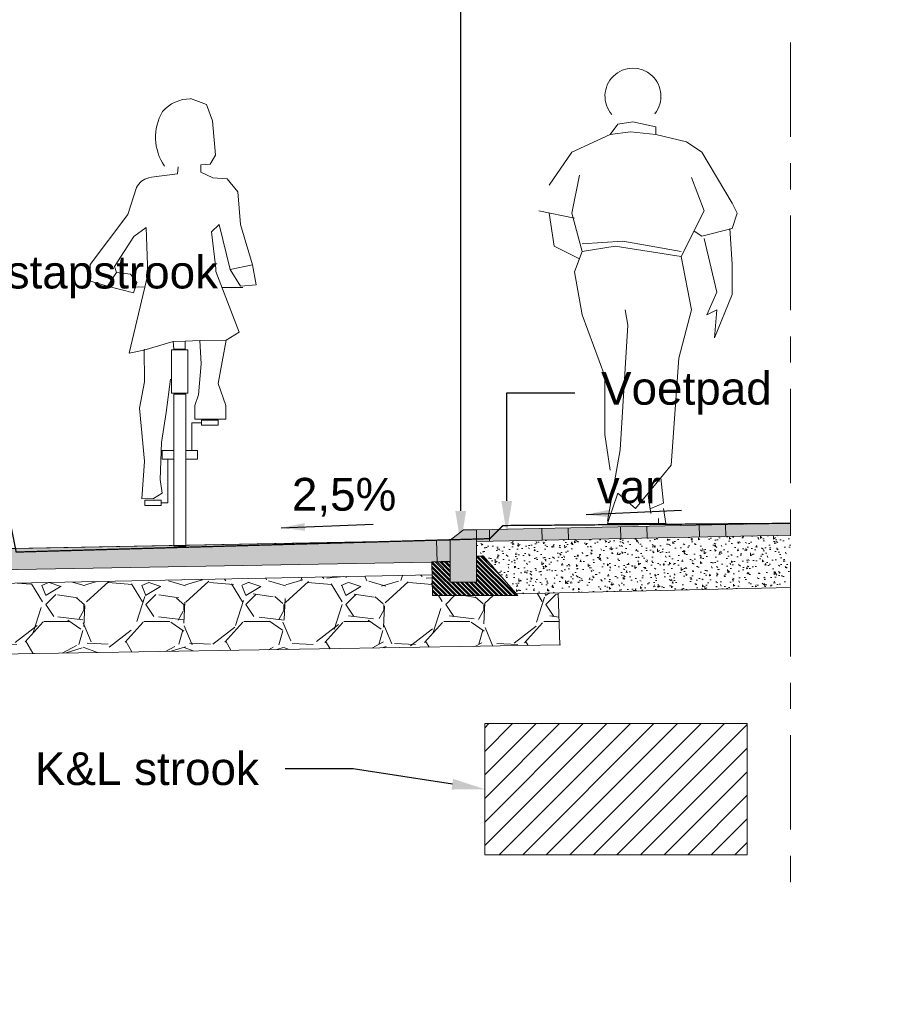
# Model space of a CAD drawing. Header units: metres. Extents: x -1 to 197910, y -70 to 354116.
# Tile 22 of 65: x 107.42 to 110.71, y 9.78 to 13.53. Entities that reach past the tile are written whole.
import ezdxf
from ezdxf import colors
from ezdxf.entities.mleader import LeaderData, LeaderLine
from ezdxf.math import Vec2, Vec3

# ---------------------------------------------------------------- set-up
doc = ezdxf.new("R2010")
doc.units = ezdxf.units.M
doc.header["$PDMODE"] = 1
doc.linetypes.add('ACAD_ISO02W100', pattern=[15, 12, -3])
doc.linetypes.add('ACAD_ISO04W100', pattern=[30, 24, -3, 0, -3])
doc.layers.add('N-WE-AL-DETAIL-G', color=7, linetype='Continuous', lineweight=9)
doc.layers.add('X-XX-AL-AANKLEDING-T25', color=7, linetype='Continuous', lineweight=25)
doc.styles.add('NLCS_ISO', font='arial.ttf')
doc.styles.add('ROMANS', font='romans.shx', dxfattribs={"width": 0.9})
doc.styles.get("Standard").update_dxf_attribs({"font": 'arial.ttf'})
doc.dimstyles.new('1_50', dxfattribs={"dimscale": 0.05, "dimtxt": 1.8, "dimasz": 1.8, "dimexe": 1.8, "dimexo": 0.625, "dimgap": 0.9, "dimtad": 1, "dimlfac": -1, "dimzin": 0, "dimdsep": 46, "dimtxsty": 'ROMANS', "dimcen": 0.9, "dimse1": 1, "dimse2": 1, "dimadec": 0, "dimazin": 0, "dimtfac": 1, "dimtix": 1, "dimtofl": 0, "dimtmove": 2, "dimatfit": 3, "dimfxl": 1, "dimtolj": 1, "dimtzin": 0, "dimarcsym": 0})
doc.dimstyles.new('NLCS_1-50', dxfattribs={"dimscale": 0.05, "dimtxt": 2.5, "dimasz": 2.5, "dimexe": 1.25, "dimexo": 0.625, "dimtad": 1, "dimtxsty": 'Standard', "dimblk": 'OBLIQUE', "dimcen": 0, "dimse1": 1, "dimse2": 1, "dimadec": 0, "dimazin": 0, "dimtfac": 1, "dimtmove": 0, "dimatfit": 3, "dimfxl": 1, "dimarcsym": 0})

# ---------------------------------------------------------------- blocks, each defined once
blk = doc.blocks.new('voetganger 2')
at = {"color": 0, "linetype": 'Continuous', "lineweight": 0}
for p, q in [((-0.02612473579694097, 0.746758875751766), (0.03199026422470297, 0.7561988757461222)), ((0.03199026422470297, 0.7561988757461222), (0.1193102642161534, 0.7370238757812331)), ((-0.02612473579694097, 0.746758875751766), (-0.05532973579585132, 0.7078188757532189)), ((-0.05532973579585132, 0.7078188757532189), (0.02225526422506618, 0.7175538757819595)), ((0.02225526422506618, 0.7175538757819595), (0.1193102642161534, 0.7078188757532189)), ((0.1193102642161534, 0.7078188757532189), (0.1193102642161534, 0.7370238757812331)), ((-0.05532973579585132, 0.7078188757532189), (-0.2007647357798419, 0.639968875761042)), ((0.1193102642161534, 0.7078188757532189), (0.2358352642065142, 0.6789088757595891)), ((0.2358352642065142, 0.6789088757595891), (0.2939502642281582, 0.639968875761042)), ((-0.2007647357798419, 0.639968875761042), (-0.2877897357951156, 0.5140038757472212)), ((0.2939502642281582, 0.639968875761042), (0.410475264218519, 0.4461538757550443)), ((-0.1715597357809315, 0.5526488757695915), (-0.2007647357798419, 0.4072138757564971)), ((0.303685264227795, 0.4169488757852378), (0.2553052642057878, 0.5429138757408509)), ((-0.3267297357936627, 0.4169488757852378), (-0.1910297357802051, 0.388038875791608)), ((0.2163652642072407, 0.2426038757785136), (0.303685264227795, 0.4169488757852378)), ((0.410475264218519, 0.4461538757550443), (0.429650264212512, 0.4072138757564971)), ((-0.2877897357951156, 0.4072138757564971), (-0.2686147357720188, 0.2812488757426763)), ((-0.2007647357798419, 0.4072138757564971), (-0.1618247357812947, 0.2617788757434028)), ((0.429650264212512, 0.4072138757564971), (0.410475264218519, 0.3490988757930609)), ((0.2939502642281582, 0.3201888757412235), (0.2650402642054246, 0.3393638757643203)), ((0.410475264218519, 0.3490988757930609), (0.2939502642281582, 0.3201888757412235)), ((0.4007402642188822, 0.3490988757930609), (0.410475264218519, 0.2133988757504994)), ((-0.006654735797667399, 0.3007188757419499), (-0.1618247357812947, 0.2909838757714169)), ((-0.006654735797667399, 0.3007188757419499), (0.2163652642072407, 0.2617788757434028)), ((0.3523602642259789, 0.1069038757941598), (0.303685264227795, 0.3104538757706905)), ((-0.2686147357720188, 0.2812488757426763), (-0.1715597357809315, 0.232868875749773)), ((-0.1618247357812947, 0.2617788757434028), (-0.03585973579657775, 0.2812488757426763)), ((-0.03585973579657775, 0.2812488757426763), (0.2163652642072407, 0.2426038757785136)), ((-0.1618247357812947, 0.2617788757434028), (-0.1910297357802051, 0.1844888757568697)), ((0.2163652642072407, 0.2426038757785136), (0.2553052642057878, 0.03905387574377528)), ((0.410475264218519, 0.2133988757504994), (0.410475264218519, 0.09716887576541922)), ((-0.1910297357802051, 0.1844888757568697), (-0.1618247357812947, 0.01958387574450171)), ((0.3134202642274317, 0.01958387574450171), (0.3523602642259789, 0.1069038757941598)), ((0.410475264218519, 0.09716887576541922), (0.3426252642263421, -0.06773612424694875)), ((0.002785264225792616, 0.03905387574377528), (0.0125202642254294, -0.019061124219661)), ((0.2553052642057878, 0.03905387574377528), (0.2069252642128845, -0.145616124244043)), ((0.3523602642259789, 0.03905387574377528), (0.3134202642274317, 0.01958387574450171)), ((0.3426252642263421, -0.06773612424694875), (0.3523602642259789, 0.03905387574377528)), ((-0.1618247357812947, 0.01958387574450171), (-0.07450473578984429, -0.2134661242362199)), ((0.0125202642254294, -0.019061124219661), (-0.01638973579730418, -0.4946011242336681)), ((0.2069252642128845, -0.145616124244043), (0.1774252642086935, -0.552716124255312)), ((-0.07450473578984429, -0.2134661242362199), (-0.07450473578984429, -0.3199611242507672)), ((-0.07450473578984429, -0.3199611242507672), (-0.07450473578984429, -0.4364861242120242)), ((-0.07450473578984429, -0.4364861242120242), (-0.05532973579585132, -0.5721861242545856)), ((-0.01638973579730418, -0.4946011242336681), (-0.0650647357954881, -0.7660011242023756)), ((0.1774252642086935, -0.552716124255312), (0.09010526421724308, -0.6592111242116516)), ((0.1384852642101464, -0.6010961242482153), (0.1482202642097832, -0.6981511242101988)), ((-0.0650647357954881, -0.7757361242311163), (-0.02612473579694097, -0.6592111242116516)), ((-0.02612473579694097, -0.6592111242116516), (0.04172526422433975, -0.7176211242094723)), ((0.04172526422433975, -0.7176211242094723), (0.09010526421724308, -0.6592111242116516)), ((0.09010526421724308, -0.6689461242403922), (0.09984026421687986, -0.7367961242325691)), ((0.1482202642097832, -0.6981511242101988), (0.09984026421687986, -0.7176211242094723)), ((0.1482202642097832, -0.7176211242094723), (0.15795526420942, -0.7757361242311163)), ((0.15795526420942, -0.7757361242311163), (-0.0650647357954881, -0.7757361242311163)), ((0.1290452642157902, -0.7562661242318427), (0.1290452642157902, -0.7757361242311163))]:
    blk.add_line(p, q, dxfattribs=at)
blk.add_arc((0.03210826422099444, 0.8534258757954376), 0.10666337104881, 321.1882860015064, 221.0000000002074, dxfattribs=at)
blk = doc.blocks.new('PFV_A')
at = {"color": 0, "linetype": 'Continuous', "lineweight": 0}
for p, q in [((0.06399999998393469, 1.70499999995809), (0.125, 1.682999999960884)), ((0.125, 1.682999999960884), (0.1479999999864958, 1.619999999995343)), ((0.1479999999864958, 1.619999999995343), (0.1589999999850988, 1.489999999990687)), ((0.1589999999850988, 1.489999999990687), (0.1389999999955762, 1.45499999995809)), ((0.01699999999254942, 1.444999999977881), (0.01499999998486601, 1.418999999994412)), ((0.1039999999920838, 1.452999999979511), (0.103000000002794, 1.424999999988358)), ((0.1389999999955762, 1.45499999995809), (0.1039999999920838, 1.452999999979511)), ((0.01499999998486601, 1.418999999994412), (-0.09500000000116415, 1.403999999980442)), ((0.103000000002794, 1.424999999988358), (0.1490000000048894, 1.402999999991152)), ((0.1490000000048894, 1.402999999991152), (0.2039999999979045, 1.398999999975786)), ((0.2039999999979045, 1.398999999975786), (0.2440000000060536, 1.349999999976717)), ((-0.1420000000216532, 1.365999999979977), (-0.1750000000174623, 1.263999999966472)), ((0.2440000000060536, 1.349999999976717), (0.253999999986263, 1.224999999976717)), ((-0.1750000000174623, 1.263999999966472), (-0.3179999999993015, 1.072999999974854)), ((-0.1520000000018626, 1.179999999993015), (-0.1050000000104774, 1.213999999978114)), ((-0.09900000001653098, 1.034999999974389), (-0.1050000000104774, 1.213999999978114)), ((0.1729999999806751, 1.224999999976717), (0.1440000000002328, 1.197999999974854)), ((0.1729999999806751, 1.224999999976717), (0.2149999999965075, 1.054000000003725)), ((0.253999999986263, 1.224999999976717), (0.2999999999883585, 1.070999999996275)), ((-0.2250000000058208, 1.065000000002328), (-0.1520000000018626, 1.179999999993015)), ((0.1440000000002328, 1.197999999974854), (0.1600000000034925, 1.057999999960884)), ((-0.3179999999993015, 1.072999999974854), (-0.3170000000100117, 1.010000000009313)), ((-0.2179999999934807, 1.043000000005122), (-0.2250000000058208, 1.065000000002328)), ((0.1600000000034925, 1.057999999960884), (0.1600000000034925, 1.045999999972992)), ((0.2999999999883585, 1.070999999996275), (0.2149999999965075, 1.054000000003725)), ((0.2149999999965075, 1.054000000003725), (0.253999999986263, 0.9899999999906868)), ((0.3139999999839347, 0.9959999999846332), (0.2999999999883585, 1.070999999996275)), ((-0.2520000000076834, 0.9899999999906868), (-0.2179999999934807, 1.043000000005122)), ((-0.1650000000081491, 1.035999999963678), (-0.2179999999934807, 1.043000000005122)), ((-0.09900000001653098, 1.034999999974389), (-0.1700000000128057, 0.7349999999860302)), ((-0.1400000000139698, 1.005000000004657), (-0.1650000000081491, 1.035999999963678)), ((0.2489999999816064, 0.8150000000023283), (0.1600000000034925, 1.045999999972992)), ((-0.3170000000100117, 1.010000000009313), (-0.2520000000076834, 0.9899999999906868)), ((-0.2520000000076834, 0.9899999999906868), (-0.1530000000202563, 0.9649999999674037)), ((-0.1530000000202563, 0.9649999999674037), (-0.1400000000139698, 1.005000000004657)), ((-0.1457613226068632, 0.9872728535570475), (-0.1105761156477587, 0.9860868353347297)), ((0.1831565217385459, 0.9858971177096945), (0.2630000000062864, 0.9849999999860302)), ((0.253999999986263, 0.9899999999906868), (0.3139999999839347, 0.9959999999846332)), ((0.1999999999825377, 0.7849999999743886), (0.2489999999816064, 0.8150000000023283)), ((-0.114000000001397, 0.7459999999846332), (-0.002000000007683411, 0.779999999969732)), ((0.09899999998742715, 0.782999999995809), (0.04399999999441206, 0.7809999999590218)), ((0.1689999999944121, 0.6199999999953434), (0.1999999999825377, 0.7849999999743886)), ((-0.1700000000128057, 0.7349999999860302), (-0.114000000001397, 0.7459999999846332)), ((-0.1119999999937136, 0.75), (-0.1119999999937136, 0.6259999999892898)), ((0.1039999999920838, 0.6950000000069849), (0.09500000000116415, 0.5760000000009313)), ((-0.1119999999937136, 0.6259999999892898), (-0.1300000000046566, 0.5249999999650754)), ((-0.02900000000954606, 0.5089999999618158), (-0.01200000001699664, 0.635999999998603)), ((0.1989999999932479, 0.5349999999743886), (0.1689999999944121, 0.6199999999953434)), ((0.04600000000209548, 0), (0.04600000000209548, 0.5789999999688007)), ((0.09500000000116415, 0.5760000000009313), (0.07999999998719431, 0.5349999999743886)), ((0.07999999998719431, 0.5349999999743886), (0.08100000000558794, 0.4830000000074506)), ((0.1989999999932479, 0.4830000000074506), (0.1989999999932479, 0.5349999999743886)), ((-0.1300000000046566, 0.5249999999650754), (-0.1119999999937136, 0.3229999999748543)), ((-0.0470000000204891, 0.3949999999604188), (-0.02900000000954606, 0.5089999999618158)), ((0.0689999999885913, 0.364000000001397), (0.0689999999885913, 0.4699999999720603)), ((0.0689999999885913, 0.4699999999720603), (0.1059999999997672, 0.4699999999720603)), ((0.08100000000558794, 0.4830000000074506), (0.1989999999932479, 0.4830000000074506)), ((-0.05199999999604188, 0.2539999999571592), (-0.0470000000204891, 0.3949999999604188)), ((-0.1119999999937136, 0.3229999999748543), (-0.1220000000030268, 0.1799999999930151)), ((-0.02199999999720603, 0.1649999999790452), (-0.02199999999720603, 0.3310000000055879)), ((-0.04399999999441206, 0.2010000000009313), (-0.05199999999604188, 0.2539999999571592)), ((-0.07700000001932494, 0.1809999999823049), (-0.04399999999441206, 0.2010000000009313)), ((-0.1220000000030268, 0.1799999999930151), (-0.07700000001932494, 0.1809999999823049)), ((-0.02199999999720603, 0.1649999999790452), (-0.04800000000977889, 0.1649999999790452))]:
    blk.add_line(p, q, dxfattribs=at)
for points in [[(0, 0.75), (-0.002000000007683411, 0.779999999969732), (0.04399999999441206, 0.7809999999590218)], [(0, 0.75), (0.04399999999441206, 0.75), (0.04399999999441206, 0.7809999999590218)]]:
    blk.add_lwpolyline(points, dxfattribs=at)
at = {"color": 0, "linetype": 'Continuous', "lineweight": 0, "flags": 128}
blk.add_lwpolyline([(0.1039999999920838, 0.6950000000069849), (0.09899999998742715, 0.782999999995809), (0.1999999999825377, 0.7849999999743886)], dxfattribs=at)
at = {"color": 0, "linetype": 'Continuous', "lineweight": 0}
for points in [[(-0.009000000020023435, 0.7479999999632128), (0.05400000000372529, 0.7479999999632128), (0.05400000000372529, 0.5829999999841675), (-0.009000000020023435, 0.5829999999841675)], [(0.04600000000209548, 0.5789999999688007), (0, 0.5789999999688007), (0, 0), (0.04600000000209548, 0)], [(0.1689999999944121, 0.4799999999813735), (0.1059999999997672, 0.4799999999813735), (0.1059999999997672, 0.4599999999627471), (0.1689999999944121, 0.4599999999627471)], [(0, 0.364000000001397), (-0.04399999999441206, 0.364000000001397), (-0.04399999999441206, 0.3310000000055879), (0, 0.3310000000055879)], [(0.08999999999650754, 0.364000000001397), (0.04600000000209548, 0.364000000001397), (0.04600000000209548, 0.3310000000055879), (0.08999999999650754, 0.3310000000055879)], [(-0.04800000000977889, 0.1749999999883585), (-0.110000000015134, 0.1749999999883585), (-0.110000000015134, 0.154999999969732), (-0.04800000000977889, 0.154999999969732)]]:
    blk.add_lwpolyline(points, close=True, dxfattribs=at)
for centre, radius, start, end in [((0.06225238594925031, 1.566719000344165), 0.137455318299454, 89.32117222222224, 139.4037305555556), ((0.1234282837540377, 1.557617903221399), 0.1926589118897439, 149.2356333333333, 214.6193527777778), ((-0.08254247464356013, 1.34043320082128), 0.06397924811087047, 101.3369527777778, 156.2858166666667)]:
    blk.add_arc(centre, radius, start, end, dxfattribs=at)
blk.add_point((0.02400000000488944, 0), dxfattribs=at)
blk = doc.blocks.new('_Oblique')
at = {"color": 0, "linetype": 'ByBlock', "lineweight": -2}
blk.add_line((-0.5, -0.5), (0.5, 0.5), dxfattribs=at)
blk = doc.blocks.new('*D121')
at = {"layer": 'Defpoints', "color": 0, "transparency": 16777216}
for p in [(109.0609700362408, 11.54554465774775), (107.0623663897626, 11.50831054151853), (109.0609700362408, 7.557925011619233)]:
    blk.add_point(p, dxfattribs=at)
at = {"layer": 'N-WE-AL-DETAIL-G', "color": 0, "lineweight": -2, "transparency": 16777216}
blk.add_line((107.0623663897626, 7.557925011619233), (109.0609700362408, 7.557925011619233), dxfattribs=at)
at = {"layer": 'N-WE-AL-DETAIL-G', "color": 0, "lineweight": -2, "transparency": 16777216, "xscale": 0.125, "yscale": 0.125, "zscale": 0.125, "rotation": 180}
blk.add_blockref('_Oblique', (107.0623663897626, 7.557925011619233), dxfattribs=at)
at = {"layer": 'N-WE-AL-DETAIL-G', "color": 0, "lineweight": -2, "transparency": 16777216, "xscale": 0.125, "yscale": 0.125, "zscale": 0.125}
blk.add_blockref('_Oblique', (109.0609700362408, 7.557925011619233), dxfattribs=at)
at = {"layer": 'N-WE-AL-DETAIL-G', "color": 0, "transparency": 16777216, "insert": (108.0616682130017, 7.669026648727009), "char_height": 0.125, "attachment_point": 5}
blk.add_mtext('Fietspad', dxfattribs=at)
blk = doc.blocks.new('*D76')
at = {"layer": 'Defpoints', "color": 0, "transparency": 16777216}
for p in [(110.3580142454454, 11.61004269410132), (109.0609700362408, 11.54554465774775), (110.3580142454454, 7.557925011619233)]:
    blk.add_point(p, dxfattribs=at)
at = {"layer": 'N-WE-AL-DETAIL-G', "color": 0, "lineweight": -2, "transparency": 16777216}
blk.add_line((109.0609700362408, 7.557925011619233), (110.3580142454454, 7.557925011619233), dxfattribs=at)
at = {"layer": 'N-WE-AL-DETAIL-G', "color": 0, "lineweight": -2, "transparency": 16777216, "xscale": 0.125, "yscale": 0.125, "zscale": 0.125, "rotation": 180}
blk.add_blockref('_Oblique', (109.0609700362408, 7.557925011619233), dxfattribs=at)
at = {"layer": 'N-WE-AL-DETAIL-G', "color": 0, "lineweight": -2, "transparency": 16777216, "xscale": 0.125, "yscale": 0.125, "zscale": 0.125}
blk.add_blockref('_Oblique', (110.3580142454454, 7.557925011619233), dxfattribs=at)
at = {"layer": 'N-WE-AL-DETAIL-G', "color": 0, "transparency": 16777216, "insert": (109.7094921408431, 7.652698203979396), "char_height": 0.125, "attachment_point": 5}
blk.add_mtext('Trottoir', dxfattribs=at)
blk = doc.blocks.new('*D82')
at = {"layer": 'Defpoints', "color": 0, "transparency": 16777216}
for p in [(109.0609700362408, 11.54554465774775), (107.0623663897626, 11.50831054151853), (109.0609700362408, 8.057925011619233)]:
    blk.add_point(p, dxfattribs=at)
at = {"layer": 'N-WE-AL-DETAIL-G', "color": 0, "lineweight": -2, "transparency": 16777216}
blk.add_line((107.0623663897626, 8.057925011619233), (109.0609700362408, 8.057925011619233), dxfattribs=at)
at = {"layer": 'N-WE-AL-DETAIL-G', "color": 0, "lineweight": -2, "transparency": 16777216, "xscale": 0.125, "yscale": 0.125, "zscale": 0.125, "rotation": 180}
blk.add_blockref('_Oblique', (107.0623663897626, 8.057925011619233), dxfattribs=at)
at = {"layer": 'N-WE-AL-DETAIL-G', "color": 0, "lineweight": -2, "transparency": 16777216, "xscale": 0.125, "yscale": 0.125, "zscale": 0.125}
blk.add_blockref('_Oblique', (109.0609700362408, 8.057925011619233), dxfattribs=at)
at = {"layer": 'N-WE-AL-DETAIL-G', "color": 0, "transparency": 16777216, "insert": (108.0616682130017, 8.164294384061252), "char_height": 0.125, "attachment_point": 5}
blk.add_mtext('2,00', dxfattribs=at)
blk = doc.blocks.new('*D83')
at = {"layer": 'Defpoints', "color": 0, "transparency": 16777216}
for p in [(109.1609700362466, 11.58554465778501), (109.0609700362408, 11.54554465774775), (109.1609700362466, 8.057925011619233)]:
    blk.add_point(p, dxfattribs=at)
at = {"layer": 'N-WE-AL-DETAIL-G', "color": 0, "lineweight": -2, "transparency": 16777216}
blk.add_line((109.0609700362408, 8.057925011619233), (109.1609700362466, 8.057925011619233), dxfattribs=at)
at = {"layer": 'N-WE-AL-DETAIL-G', "color": 0, "lineweight": -2, "transparency": 16777216, "xscale": 0.125, "yscale": 0.125, "zscale": 0.125, "rotation": 180}
blk.add_blockref('_Oblique', (109.0609700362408, 8.057925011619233), dxfattribs=at)
at = {"layer": 'N-WE-AL-DETAIL-G', "color": 0, "lineweight": -2, "transparency": 16777216, "xscale": 0.125, "yscale": 0.125, "zscale": 0.125}
blk.add_blockref('_Oblique', (109.1609700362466, 8.057925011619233), dxfattribs=at)
at = {"layer": 'N-WE-AL-DETAIL-G', "color": 0, "transparency": 16777216, "insert": (109.1109700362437, 8.164294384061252), "char_height": 0.125, "attachment_point": 5}
blk.add_mtext('0,10', dxfattribs=at)
blk = doc.blocks.new('*D84')
at = {"layer": 'Defpoints', "color": 0, "transparency": 16777216}
for p in [(110.3580142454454, 11.61004269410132), (109.1609700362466, 11.58554465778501), (110.3580142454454, 8.057925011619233)]:
    blk.add_point(p, dxfattribs=at)
at = {"layer": 'N-WE-AL-DETAIL-G', "color": 0, "lineweight": -2, "transparency": 16777216}
blk.add_line((109.1609700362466, 8.057925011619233), (110.3580142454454, 8.057925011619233), dxfattribs=at)
at = {"layer": 'N-WE-AL-DETAIL-G', "color": 0, "lineweight": -2, "transparency": 16777216, "xscale": 0.125, "yscale": 0.125, "zscale": 0.125, "rotation": 180}
blk.add_blockref('_Oblique', (109.1609700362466, 8.057925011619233), dxfattribs=at)
at = {"layer": 'N-WE-AL-DETAIL-G', "color": 0, "lineweight": -2, "transparency": 16777216, "xscale": 0.125, "yscale": 0.125, "zscale": 0.125}
blk.add_blockref('_Oblique', (110.3580142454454, 8.057925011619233), dxfattribs=at)
at = {"layer": 'N-WE-AL-DETAIL-G', "color": 0, "transparency": 16777216, "insert": (109.759492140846, 8.164294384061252), "char_height": 0.125, "attachment_point": 5}
blk.add_mtext('1,20', dxfattribs=at)

msp = doc.modelspace()

# ---------------------------------------------------------------- hatches: boundary and pattern name
at = {"layer": 'N-WE-AL-DETAIL-G', "true_color": 0x71432d}
h = msp.add_hatch(color=17, dxfattribs=at)
h.dxf.hatch_style = 1
h.paths.add_polyline_path([(110.3580142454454, 11.6104297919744), (109.160970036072, 11.58554466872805), (109.160938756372, 11.54053448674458), (110.3580142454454, 11.56551194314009)])
at = {"layer": 'N-WE-AL-DETAIL-G'}
h = msp.add_hatch(color=252, dxfattribs=at)
h.dxf.hatch_style = 1
h.paths.add_polyline_path([(109.1109700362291, 11.58554465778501), (109.1609700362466, 11.58554465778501), (109.1609700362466, 11.38554465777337), (109.0609700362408, 11.38554465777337), (109.0609700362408, 11.54554465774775)])
at = {"layer": 'N-WE-AL-DETAIL-G', "linetype": 'Continuous'}
h = msp.add_hatch(dxfattribs=at)
h.set_pattern_fill('AR-CONC', color=252, scale=0.01, angle=45, style=0)
h.set_pattern_definition([(94.99999999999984, (-187556.2598602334, -320746.8641751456), (0.05515519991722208, 0.04628070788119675), [0.007499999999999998, -0.08249999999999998]), (40.00000000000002, (-187556.2598602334, -320746.8641751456), (-0.06299921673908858, 0.04337681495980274), [0.006, -0.066]), (145.4514, (-187556.2552639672, -320746.8603184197), (-0.007843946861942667, 0.08965752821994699), [0.006374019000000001, -0.0701142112]), (91.18419999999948, (-187556.274002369, -320746.8500330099), (0.08716930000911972, 0.0637613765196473), [0.01124999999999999, -0.1237499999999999]), (141.6356, (-187556.2667382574, -320746.8447195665), (-0.00278990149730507, 0.1349711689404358), [0.0095610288, -0.1051713]), (36.18420000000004, (-187556.274002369, -320746.8500330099), (-0.002790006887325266, 0.1349711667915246), [0.009000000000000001, -0.099]), (66, (-187556.2633957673, -320746.846497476), (0.07067715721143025, 0.01373824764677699), [0.007499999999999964, -0.08249999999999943]), (11.00000000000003, (-187556.2633957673, -320746.846497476), (-0.0340708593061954, 0.06848084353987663), [0.006, -0.066]), (116.4514, (-187556.2575060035, -320746.8453526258), (0.03660636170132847, 0.08221906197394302), [0.006374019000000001, -0.0701142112]), (82.50000000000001, (-187556.2598602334, -320746.8641751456), (-0.02267931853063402, 0.02439898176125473), [0, -0.06519999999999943, 0, -0.06699999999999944, 0, -0.06624999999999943]), (52.49999999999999, (-187556.2598602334, -320746.8641751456), (-0.009287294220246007, 0.04649094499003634), [0, -0.0382, 0, -0.0637, 0, -0.02525]), (12.5, (-187556.2756287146, -320746.8799436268), (0.03934181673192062, 0.03615207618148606), [0, -0.025, 0, -0.078, 0, -0.1035]), (2.499999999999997, (-187556.2826997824, -320746.8870146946), (0.03415899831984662, 0.04831598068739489), [0, -0.0325, 0, -0.0518, 0, -0.0735])])
h.paths.add_polyline_path([(110.3580142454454, 11.36546726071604), (110.3580142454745, 11.5655119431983), (109.1609700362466, 11.5405351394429), (109.1609700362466, 11.48542662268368), (109.1880676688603, 11.48533692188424), (109.312662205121, 11.34213610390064)])
at = {"layer": 'N-WE-AL-DETAIL-G'}
h = msp.add_hatch(color=12, dxfattribs=at)
h.dxf.hatch_style = 1
h.paths.add_polyline_path([(109.0609700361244, 11.54554466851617), (107.0523663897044, 11.50831054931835), (107.0540854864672, 11.42798407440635), (109.0609700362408, 11.46398291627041)])
at = {"layer": 'N-WE-AL-DETAIL-G', "linetype": 'Continuous'}
h = msp.add_hatch(dxfattribs=at)
h.set_pattern_fill('STEEL', color=252, scale=0.1, angle=90, style=0)
h.set_pattern_definition([(135, (-187556.2609498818, -320746.865177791), (-0.008838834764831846, -0.008838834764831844), []), (135, (-187556.2671998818, -320746.865177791), (-0.008838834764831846, -0.008838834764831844), [])])
h.paths.add_polyline_path([(109.1879902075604, 11.48542662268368), (109.1609700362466, 11.48542662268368), (109.1609700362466, 11.38554465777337), (109.0609700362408, 11.38554465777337), (109.0609700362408, 11.46551966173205), (108.9905198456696, 11.46375840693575), (108.9937470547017, 11.33467004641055), (109.3181589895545, 11.33469014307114)])
h = msp.add_hatch(dxfattribs=at)
h.set_pattern_fill('GRAVEL', color=252, scale=0.015, style=0)
h.set_pattern_definition([(228.0127875, (98.41131570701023, 11.443586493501), (-3.048000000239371, -3.428999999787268), [0.051258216, -5.07457254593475]), (184.969741, (98.37702570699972, 11.40548649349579), (4.571999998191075, 0.3810000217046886), [0.08796070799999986, -8.70810733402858]), (132.5104471, (98.28939570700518, 11.39786649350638), (3.810000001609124, -4.190999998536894), [0.062022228, -6.140208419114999]), (267.273689, (98.14080570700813, 11.30261649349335), (0.3810000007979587, 7.619999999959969), [0.08010067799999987, -7.929965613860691]), (292.83365418, (98.13699570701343, 11.22260649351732), (-1.905000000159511, 4.571999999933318), [0.07854505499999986, -7.775971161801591]), (357.2736889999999, (98.16747570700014, 11.15021649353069), (-7.619999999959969, 0.3810000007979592), [0.08010067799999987, -7.929965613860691]), (37.69424047, (98.24748570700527, 11.14640649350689), (-4.952999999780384, -3.810000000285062), [0.105929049, -10.48696729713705]), (72.25532837, (98.3313057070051, 11.21117649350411), (2.667000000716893, 8.381999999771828), [0.100007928, -9.90078849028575]), (121.42956562, (98.36178570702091, 11.30642649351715), (-3.048000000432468, 4.952999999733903), [0.08037195, -7.956831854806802]), (175.2363583, (98.319875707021, 11.37500649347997), (4.190999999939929, -0.3810000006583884), [0.09175699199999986, -4.496090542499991]), (222.3974378, (98.22843570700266, 11.38262649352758), (-4.571999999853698, -4.191000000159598), [0.118661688, -11.74751587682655]), (138.81407483, (98.51799570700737, 11.29880649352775), (-2.666999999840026, 2.286000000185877), [0.04050068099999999, -4.0095848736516]), (171.4692344, (98.48751570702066, 11.32547649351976), (4.953000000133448, -0.7619999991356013), [0.07705229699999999, -7.628195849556]), (225, (98.41131570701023, 11.33690649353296), (-5.329070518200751e-17, -0.3810000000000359), [0.053881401, -0.4849339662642]), (203.19859051, (98.38464570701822, 11.38262649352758), (1.905000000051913, 0.7619999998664), [0.02901619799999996, -2.872593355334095]), (291.80140949, (98.35797570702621, 11.37119649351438), (-0.3810000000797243, 1.142999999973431), [0.041034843, -2.0107129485]), (30.96375653, (98.37321570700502, 11.33309649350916), (1.143000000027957, 0.7619999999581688), [0.06664794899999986, -2.154944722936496]), (161.56505118, (98.43036570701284, 11.36738649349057), (0.7620000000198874, -0.380999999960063), [0.048193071, -1.1566347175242]), (16.389540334, (98.13699570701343, 11.37119649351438), (3.810000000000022, 1.143000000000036), [0.06751320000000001, -6.68382400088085]), (70.34617594, (98.20176570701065, 11.39024649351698), (-1.524000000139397, -4.190999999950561), [0.056639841, -5.607332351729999]), (293.19859051, (98.43036570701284, 11.443586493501), (-0.7619999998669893, 1.905000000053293), [0.05803201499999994, -2.843577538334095]), (343.6104596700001, (98.45322570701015, 11.39024649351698), (-3.810000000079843, 1.142999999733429), [0.06751319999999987, -6.683824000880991]), (339.44395478, (98.13699570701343, 11.13497649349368), (-1.904999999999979, 0.7620000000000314), [0.06510527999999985, -3.190160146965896]), (294.7751406, (98.19795570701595, 11.11211649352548), (-1.90500000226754, 4.190999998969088), [0.05455081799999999, -5.400539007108]), (66.80140949, (98.43417570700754, 11.06258649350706), (0.7619999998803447, 1.905000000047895), [0.05803201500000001, -2.843577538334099]), (17.35402464, (98.45703570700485, 11.11592649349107), (-4.952999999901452, -1.524000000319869), [0.06386741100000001, -6.322856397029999]), (69.44395478, (98.24748570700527, 11.06258649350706), (-0.7620000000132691, -1.904999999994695), [0.03255263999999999, -3.2227127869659]), (101.309932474, (98.41131570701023, 11.06258649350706), (-0.38100000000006, 1.524000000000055), [0.01942719, -1.9232992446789]), (165.963756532, (98.40750570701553, 11.08163649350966), (1.142999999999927, -0.3809999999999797), [0.078545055, -1.49235818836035]), (186.00900596, (98.3313057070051, 11.10068649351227), (3.809999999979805, 0.381000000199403), [0.07279004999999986, -7.206204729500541]), (303.69006753, (98.37321570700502, 11.29880649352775), (-0.3810000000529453, 0.7619999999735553), [0.054948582, -1.318766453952]), (353.15722659, (98.40369570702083, 11.25308649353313), (6.477000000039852, -0.761999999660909), [0.095933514, -9.49740135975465]), (60.9453959, (98.49894570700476, 11.24165649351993), (-1.524000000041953, -2.666999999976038), [0.039226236, -3.883408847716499]), (90, (98.51799570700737, 11.27594649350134), (-0.3809999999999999, 0.3809999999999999), [0.02286, -0.35814]), (120.25643716, (98.3236857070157, 11.11211649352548), (1.523999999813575, -2.667000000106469), [0.052930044, -5.240091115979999]), (48.01278749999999, (98.29701570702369, 11.15783649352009), (3.048000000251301, 3.428999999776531), [0.102516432, -5.023314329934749]), (0, (98.36559570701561, 11.23403649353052), (0.3809999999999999, 0.3809999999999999), [0.09906, -0.28194]), (325.3048465, (98.46465570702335, 11.23403649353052), (3.81000000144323, -2.666999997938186), [0.060241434, -5.963897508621]), (254.0546040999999, (98.51418570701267, 11.19974649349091), (-0.3809999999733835, -1.524000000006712), [0.05547436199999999, -2.7182475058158]), (207.64597536, (98.49894570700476, 11.14640649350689), (-7.239000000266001, -3.809999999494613), [0.09032176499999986, -8.941869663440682]), (175.42607874, (98.41893570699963, 11.10449649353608), (-4.952999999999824, 0.3809999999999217), [0.09555441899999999, -9.459876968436])])
h.paths.add_polyline_path([(107.061537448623, 11.37507663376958), (107.061537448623, 11.10741108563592), (109.4807160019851, 11.14659583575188), (109.4715694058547, 11.3456827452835), (109.3117466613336, 11.34211566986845), (109.3181589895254, 11.33469014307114), (108.9937470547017, 11.33467004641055), (108.9915220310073, 11.41376845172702)])
at = {"layer": 'N-WE-AL-DETAIL-G'}
h = msp.add_hatch(dxfattribs=at)
h.set_pattern_fill('ANSI31', color=252, scale=0.02)
h.set_pattern_definition([(45, (91.94669226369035, 0.7695501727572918), (-0.04490128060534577, 0.04490128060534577), [])])
h.paths.add_polyline_path([(110.1924296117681, 10.84710601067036), (109.1924296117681, 10.84710601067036), (109.1924296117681, 10.34710601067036), (110.1924296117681, 10.34710601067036)])

# ---------------------------------------------------------------- linework, layer by layer
at = {"layer": 'N-WE-AL-DETAIL-G', "linetype": 'Continuous'}
for p, q in [((110.1878242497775, 11.60517630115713), (110.1878242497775, 11.6067466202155)), ((110.3580142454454, 11.56551194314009), (109.1609700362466, 11.5405351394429)), ((106.5598697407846, 11.49918097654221), (109.0609700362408, 11.54554465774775)), ((109.1879902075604, 11.48542662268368), (109.3181589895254, 11.33469014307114)), ((107.055701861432, 11.37495964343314), (108.9915220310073, 11.41376845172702)), ((110.3580142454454, 11.36546726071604), (109.3117466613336, 11.34211566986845)), ((109.4715694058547, 11.3456827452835), (109.47888106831, 11.14656611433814)), ((107.061537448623, 11.10741108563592), (109.4807160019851, 11.14659583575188))]:
    msp.add_line(p, q, dxfattribs=at)
at = {"layer": 'N-WE-AL-DETAIL-G', "linetype": 'ACAD_ISO04W100', "ltscale": 0.015}
msp.add_lwpolyline([(110.3580142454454, 13.44291579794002), (110.3580142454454, 10.19524770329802)], dxfattribs=at)
at = {"layer": 'N-WE-AL-DETAIL-G', "color": 42, "linetype": 'ACAD_ISO02W100', "ltscale": 0.01, "flags": 128}
msp.add_lwpolyline([(110.3580142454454, 11.61020427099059, 0.005, 0.005, 0), (109.2614846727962, 11.60180430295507, 0.005, 0.005, 0), (109.2114846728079, 11.55180430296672, 0.005, 0.005, 0), (107.4066746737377, 11.5007440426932, 0.005, 0.005, 0), (107.3866746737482, 11.60074404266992, 0.005, 0.005, 0), (107.1002576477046, 11.60276941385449, 0.005, 0.005, 0), (107.0851580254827, 11.65043492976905, 0.005, 0.005, 0), (106.0843113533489, 11.64147779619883, 0.005, 0.005, 0), (106.0584189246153, 11.59870418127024, 0.005, 0.005, 0), (101.8097280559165, 11.70600247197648, 0.005, 0.005, 0), (93.25680177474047, 11.79808174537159, 0, 0, 0)], format="xyseb", dxfattribs=at)
at = {"layer": 'N-WE-AL-DETAIL-G'}
for points in [[(109.1609384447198, 11.58554401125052), (110.3580148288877, 11.61050897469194), (110.3579585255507, 11.56551197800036), (109.1608821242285, 11.54053330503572)], [(109.0609700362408, 11.54554465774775), (107.0523663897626, 11.50831054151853), (107.054085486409, 11.42798406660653), (109.0609700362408, 11.46398290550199)], [(110.1924296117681, 10.84710601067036), (109.1924296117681, 10.84710601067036), (109.1924296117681, 10.34710601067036), (110.1924296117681, 10.34710601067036)]]:
    msp.add_lwpolyline(points, close=True, dxfattribs=at)
at = {"layer": 'N-WE-AL-DETAIL-G', "color": 252, "linetype": 'Continuous'}
for points in [[(109.7108606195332, 11.55200365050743), (109.7099223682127, 11.59699304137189)], [(109.8108388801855, 11.55408869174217), (109.809900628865, 11.59907808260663)], [(110.01079540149, 11.55825877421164), (110.0098571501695, 11.6032481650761)], [(110.1107736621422, 11.56034381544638), (110.1098354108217, 11.60533320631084)], [(109.210969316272, 11.54157844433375), (109.2100310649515, 11.58656783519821)], [(109.4109258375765, 11.54574852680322), (109.409987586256, 11.59073791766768)], [(109.5109040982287, 11.54783356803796), (109.5099658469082, 11.59282295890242)], [(109.0109900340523, 11.46256891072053), (109.0086278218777, 11.54606523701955)]]:
    msp.add_lwpolyline(points, dxfattribs=at)
at = {"layer": 'N-WE-AL-DETAIL-G', "linetype": 'Continuous'}
msp.add_lwpolyline([(109.1109700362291, 11.58554465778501), (109.1609700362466, 11.58554465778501), (109.1609700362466, 11.38554465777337), (109.0609700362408, 11.38554465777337), (109.0609700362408, 11.54554465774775)], close=True, dxfattribs=at)
at = {"layer": 'N-WE-AL-DETAIL-G', "linetype": 'Continuous', "flags": 128}
for points in [[(109.1879902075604, 11.48542662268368), (109.1609700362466, 11.48542662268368)], [(109.3181589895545, 11.33469014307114), (108.9937470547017, 11.33467004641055), (108.9905198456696, 11.46375840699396), (109.0609700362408, 11.46551966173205)]]:
    msp.add_lwpolyline(points, dxfattribs=at)

# ---------------------------------------------------------------- block references
at = {"layer": 'N-WE-AL-DETAIL-G', "color": 252}
msp.add_blockref('voetganger 2', (109.7250597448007, 12.38482203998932), dxfattribs=at)
at = {"layer": 'N-WE-AL-DETAIL-G', "color": 252, "xscale": 0.999997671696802, "yscale": 0.999997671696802, "zscale": 0.5, "rotation": 0.01258428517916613}
msp.add_blockref('PFV_A', (108.0072837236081, 11.52371962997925), dxfattribs=at)

# ---------------------------------------------------------------- texts
at = {"layer": 'X-XX-AL-AANKLEDING-T25', "style": 'NLCS_ISO'}
for s, p in [('2,5%', (108.4574191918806, 11.65844059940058)), ('var', (109.6192287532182, 11.68705946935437))]:
    msp.add_text(s, height=0.125, dxfattribs=at).set_placement(p)

# ---------------------------------------------------------------- dimensions: what is measured, and where the dimension line sits
at = {"layer": 'N-WE-AL-DETAIL-G'}
for base, p1, p2, text, picture, middle in [((110.3580142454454, 7.557925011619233), (109.0609700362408, 11.54554465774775), (110.3580142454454, 11.61004269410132), 'Trottoir', '*D76', (109.7094921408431, 7.652698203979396)), ((109.0609700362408, 7.557925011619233), (107.0623663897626, 11.50831054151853), (109.0609700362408, 11.54554465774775), 'Fietspad', '*D121', (108.0616682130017, 7.669026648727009))]:
    dim = msp.add_linear_dim(base=base, p1=p1, p2=p2, text=text, dimstyle='NLCS_1-50', override={"dimzin": 0}, dxfattribs=at)
    dim.commit()
    dim.dimension.update_dxf_attribs({"geometry": picture, "text_midpoint": middle})
for base, p1, p2, picture, middle in [((110.3580142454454, 8.057925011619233), (109.1609700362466, 11.58554465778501), (110.3580142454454, 11.61004269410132), '*D84', (109.759492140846, 8.164294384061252)), ((109.0609700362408, 8.057925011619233), (107.0623663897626, 11.50831054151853), (109.0609700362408, 11.54554465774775), '*D82', (108.0616682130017, 8.164294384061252))]:
    dim = msp.add_linear_dim(base=base, p1=p1, p2=p2, dimstyle='NLCS_1-50', override={"dimzin": 0}, dxfattribs=at)
    dim.commit()
    dim.dimension.update_dxf_attribs({"geometry": picture, "text_midpoint": middle})
dim = msp.add_linear_dim(base=(109.1609700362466, 8.057925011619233), p1=(109.0609700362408, 11.54554465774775), p2=(109.1609700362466, 11.58554465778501), dimstyle='NLCS_1-50', override={"dimzin": 0}, dxfattribs=at)
dim.commit()
dim.dimension.update_dxf_attribs({"geometry": '*D83', "text_midpoint": (109.1109700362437, 8.057925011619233), "dimtype": 160})

# ---------------------------------------------------------------- leaders
for points in [[(109.5784273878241, 11.64333984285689), (109.9425154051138, 11.6608501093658)], [(108.4168010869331, 11.59325700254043), (108.7672239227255, 11.60682636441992)]]:
    msp.add_leader(points, dimstyle='1_50', override={"dimtad": 0}, dxfattribs=at)
at = {"layer": 'X-XX-AL-AANKLEDING-T25'}
ml = msp.add_multileader_mtext('Standard', dxfattribs=at)
ml.set_content('Rijwielpadband', color=256, style='NLCS_ISO')
ml.set_leader_properties()
ml.build(insert=Vec2(0, 0))
ml.multileader.update_dxf_attribs({"arrow_head_size": 0.125})
ctx = ml.context
ctx.base_point, ctx.char_height, ctx.arrow_head_size, ctx.landing_gap_size, ctx.plane_origin = Vec3(109.3600967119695, 13.69658960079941), 0.125, 0.125, 0.1, Vec3(107.8539932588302, 10.9049691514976)
notes = []
notes.append((ctx, [(0, (1, 1, 0), (109.10078967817, 13.69658960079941), (1, 0), 0.2593070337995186, [(0, [(109.10078967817, 11.53233496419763)], 0, [])])]))
ctx.mtext.insert, ctx.mtext.flow_direction = Vec3(109.4600967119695, 13.77746443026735), 5
ml = msp.add_multileader_mtext('Standard', dxfattribs=at)
ml.set_content('Uitstapstrook', color=256, style='NLCS_ISO')
ml.set_leader_properties()
ml.build(insert=Vec2(0, 0))
ml.multileader.update_dxf_attribs({"arrow_head_size": 0.125})
ctx = ml.context
ctx.base_point, ctx.char_height, ctx.arrow_head_size, ctx.landing_gap_size, ctx.plane_origin = Vec3(107.0570396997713, 12.55048870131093), 0.125, 0.125, 0.1, Vec3(105.5509362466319, 11.10224152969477)
notes.append((ctx, [(0, (1, 1, 0), (106.7977326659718, 12.55048870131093), (1, 0), 0.2593070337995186, [(0, [(106.7977326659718, 11.47736170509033)], 0, [])])]))
ctx.mtext.insert, ctx.mtext.flow_direction = Vec3(107.1570396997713, 12.6303403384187), 5
ml = msp.add_multileader_mtext('Standard', dxfattribs=at)
ml.set_content('Voetpad', color=256, style='NLCS_ISO')
ml.set_leader_properties()
ml.build(insert=Vec2(0, 0))
ml.multileader.update_dxf_attribs({"arrow_head_size": 0.125})
ctx = ml.context
ctx.base_point, ctx.char_height, ctx.arrow_head_size, ctx.landing_gap_size, ctx.plane_origin = Vec3(109.5353511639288, 12.10753906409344), 0.125, 0.125, 0.1, Vec3(108.0292477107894, 10.65929189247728)
notes.append((ctx, [(0, (1, 1, 0), (109.2760441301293, 12.10753906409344), (1, 0), 0.2593070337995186, [(0, [(109.2760441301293, 11.5705846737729)], 0, [])])]))
ctx.mtext.insert, ctx.mtext.flow_direction = Vec3(109.6353511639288, 12.18739070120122), 5
ml = msp.add_multileader_mtext('Standard', dxfattribs=at)
ml.set_content('K&L strook', color=256, style='NLCS_ISO')
ml.set_leader_properties()
ml.build(insert=Vec2(0, 0))
ml.multileader.update_dxf_attribs({"arrow_head_size": 0.125})
ctx = ml.context
ctx.base_point, ctx.char_height, ctx.arrow_head_size, ctx.landing_gap_size, ctx.plane_origin = Vec3(107.3911078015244, 10.67400883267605), 0.125, 0.125, 0.1, Vec3(109.9378490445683, 9.705684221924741)
ctx.text_align_type = 2
notes.append((ctx, [(0, (1, 1, 0), (108.6910526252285, 10.67400883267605), (-1, 0), 0.2593070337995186, [(0, [(109.1924296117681, 10.59710601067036)], 0, [])])]))
ctx.mtext.insert, ctx.mtext.alignment, ctx.mtext.flow_direction = Vec3(108.3317455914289, 10.73795835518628), 3, 5
for ctx, leaders in notes:
    for number, flags, end, landing, length, lines in leaders:
        leader = LeaderData()
        leader.index, (leader.has_last_leader_line, leader.has_dogleg_vector, leader.attachment_direction) = number, flags
        leader.last_leader_point, leader.dogleg_vector, leader.dogleg_length = Vec3(end), Vec3(landing), length
        for number, points, colour, breaks in lines:
            line = LeaderLine()
            line.index, line.vertices, line.color, line.breaks = number, Vec3.list(points), colors.encode_raw_color(colour), breaks
            leader.lines.append(line)
        ctx.leaders.append(leader)

doc.saveas('drawing.dxf')
